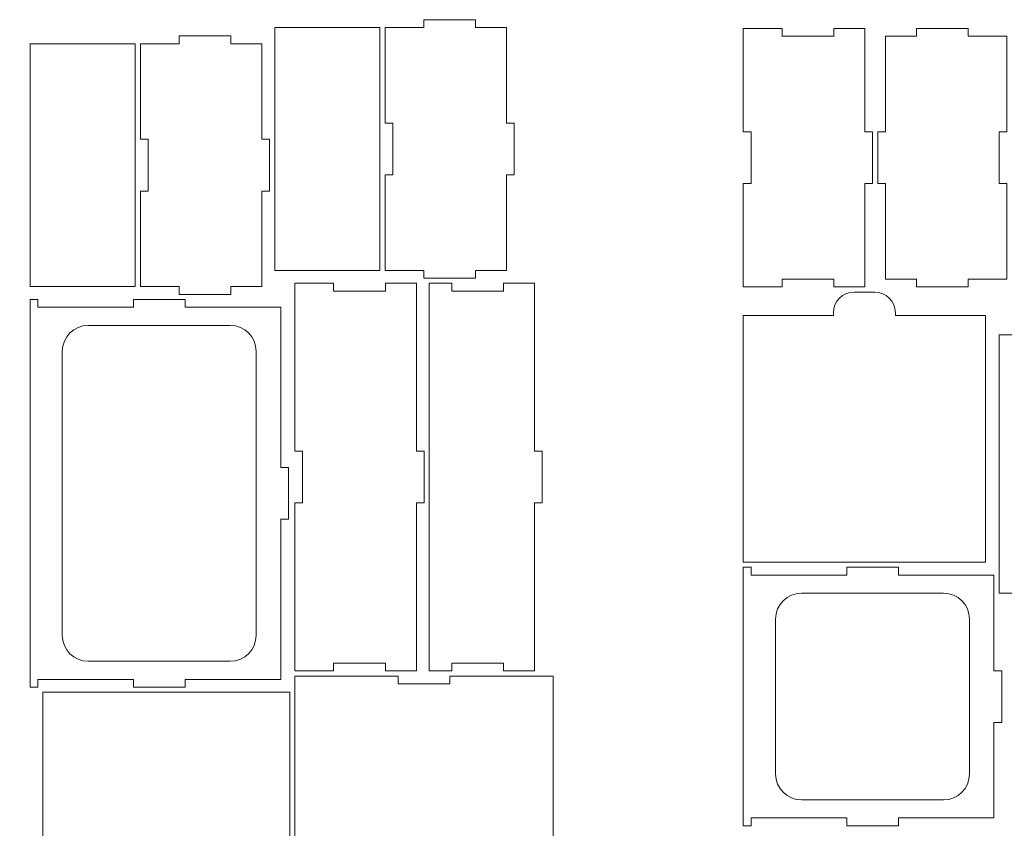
# Model space of a CAD drawing. Header units: millimetres. Extents: x -708 to 697, y -648 to 473.
# Tile 6 of 11: x -389 to -8, y -384 to -71. Entities that reach past the tile are written whole.
import ezdxf

# ---------------------------------------------------------------- set-up
doc = ezdxf.new("R2010")
doc.units = ezdxf.units.MM
doc.header["$MEASUREMENT"] = 0
doc.layers.add('Layer 1', color=7, linetype='Continuous')

msp = doc.modelspace()

# ---------------------------------------------------------------- linework, layer by layer
at = {"layer": 'Layer 1', "color": 250, "lineweight": 9}
for points, knots in [([(-212.8794, -168.0277), (-208.8794, -168.0277), (-204.8794, -168.0277), (-200.8794, -168.0277), (-200.8794, -168.0277), (-200.8794, -155.6944), (-200.8794, -143.361), (-200.8794, -131.0277), (-200.8794, -131.0277), (-199.8794, -131.0277), (-198.8794, -131.0277), (-197.8794, -131.0277), (-197.8794, -131.0277), (-197.8794, -124.361), (-197.8794, -117.6944), (-197.8794, -111.0277), (-197.8794, -111.0277), (-198.8794, -111.0277), (-199.8794, -111.0277), (-200.8794, -111.0277), (-200.8794, -111.0277), (-200.8794, -98.6944), (-200.8794, -86.361), (-200.8794, -74.0277), (-200.8794, -74.0277), (-204.8794, -74.0277), (-208.8794, -74.0277), (-212.8794, -74.0277), (-212.8794, -74.0277), (-212.8794, -73.0277), (-212.8794, -72.0277), (-212.8794, -71.0277), (-212.8794, -71.0277), (-219.5461, -71.0277), (-226.2127, -71.0277), (-232.8794, -71.0277), (-232.8794, -71.0277), (-232.8794, -72.0277), (-232.8794, -73.0277), (-232.8794, -74.0277), (-232.8794, -74.0277), (-237.8794, -74.0277), (-242.8794, -74.0277), (-247.8794, -74.0277), (-247.8794, -74.0277), (-247.8794, -86.361), (-247.8794, -98.6944), (-247.8794, -111.0277), (-247.8794, -111.0277), (-246.8794, -111.0277), (-245.8794, -111.0277), (-244.8794, -111.0277), (-244.8794, -111.0277), (-244.8794, -117.6944), (-244.8794, -124.361), (-244.8794, -131.0277), (-244.8794, -131.0277), (-245.8794, -131.0277), (-246.8794, -131.0277), (-247.8794, -131.0277), (-247.8794, -131.0277), (-247.8794, -143.361), (-247.8794, -155.6944), (-247.8794, -168.0277), (-247.8794, -168.0277), (-242.8794, -168.0277), (-237.8794, -168.0277), (-232.8794, -168.0277), (-232.8794, -168.0277), (-232.8794, -169.0277), (-232.8794, -170.0277), (-232.8794, -171.0277), (-232.8794, -171.0277), (-226.2127, -171.0277), (-219.5461, -171.0277), (-212.8794, -171.0277), (-212.8794, -171.0277), (-212.8794, -170.0277), (-212.8794, -169.0277), (-212.8794, -168.0277)], [0, 0, 0, 0, 0.04761905, 0.04761905, 0.04761905, 0.04761905, 0.0952381, 0.0952381, 0.0952381, 0.0952381, 0.14285714, 0.14285714, 0.14285714, 0.14285714, 0.19047619, 0.19047619, 0.19047619, 0.19047619, 0.23809524, 0.23809524, 0.23809524, 0.23809524, 0.28571429, 0.28571429, 0.28571429, 0.28571429, 0.33333333, 0.33333333, 0.33333333, 0.33333333, 0.38095238, 0.38095238, 0.38095238, 0.38095238, 0.42857143, 0.42857143, 0.42857143, 0.42857143, 0.47619048, 0.47619048, 0.47619048, 0.47619048, 0.52380952, 0.52380952, 0.52380952, 0.52380952, 0.57142857, 0.57142857, 0.57142857, 0.57142857, 0.61904762, 0.61904762, 0.61904762, 0.61904762, 0.66666667, 0.66666667, 0.66666667, 0.66666667, 0.71428571, 0.71428571, 0.71428571, 0.71428571, 0.76190476, 0.76190476, 0.76190476, 0.76190476, 0.80952381, 0.80952381, 0.80952381, 0.80952381, 0.85714286, 0.85714286, 0.85714286, 0.85714286, 0.9047619, 0.9047619, 0.9047619, 0.9047619, 1, 1, 1, 1]), ([(-249.8794, -168.0277), (-249.8794, -136.6944), (-249.8794, -105.361), (-249.8794, -74.0277), (-249.8794, -74.0277), (-263.4461, -74.0277), (-277.0127, -74.0277), (-290.5794, -74.0277), (-290.5794, -74.0277), (-290.5794, -105.361), (-290.5794, -136.6944), (-290.5794, -168.0277), (-290.5794, -168.0277), (-277.0127, -168.0277), (-263.4461, -168.0277), (-249.8794, -168.0277)], [0, 0, 0, 0, 0.2, 0.2, 0.2, 0.2, 0.4, 0.4, 0.4, 0.4, 0.6, 0.6, 0.6, 0.6, 1, 1, 1, 1]), ([(-109.2494, -74.461), (-109.2494, -87.7943), (-109.2494, -101.1278), (-109.2494, -114.461), (-109.2494, -114.461), (-108.2493, -114.461), (-107.2494, -114.461), (-106.2493, -114.461), (-106.2493, -114.461), (-106.2493, -121.1278), (-106.2493, -127.7943), (-106.2493, -134.4611), (-106.2493, -134.4611), (-107.2494, -134.4611), (-108.2493, -134.4611), (-109.2494, -134.4611), (-109.2494, -134.4611), (-109.2494, -147.7943), (-109.2494, -161.1276), (-109.2494, -174.461), (-109.2494, -174.461), (-104.2494, -174.461), (-99.2493, -174.461), (-94.2494, -174.461), (-94.2494, -174.461), (-94.2494, -173.4609), (-94.2494, -172.461), (-94.2494, -171.461), (-94.2494, -171.461), (-87.5827, -171.461), (-80.916, -171.461), (-74.2494, -171.461), (-74.2494, -171.461), (-74.2494, -172.461), (-74.2494, -173.4609), (-74.2494, -174.461), (-74.2494, -174.461), (-70.2493, -174.461), (-66.2493, -174.461), (-62.2493, -174.461), (-62.2493, -174.461), (-62.2493, -161.1276), (-62.2493, -147.7943), (-62.2493, -134.4611), (-62.2493, -134.4611), (-61.2494, -134.4611), (-60.2493, -134.4611), (-59.2494, -134.4611), (-59.2494, -134.4611), (-59.2494, -127.7943), (-59.2494, -121.1278), (-59.2494, -114.461), (-59.2494, -114.461), (-60.2493, -114.461), (-61.2494, -114.461), (-62.2493, -114.461), (-62.2493, -114.461), (-62.2493, -101.1278), (-62.2493, -87.7943), (-62.2493, -74.461), (-62.2493, -74.461), (-66.2493, -74.461), (-70.2493, -74.461), (-74.2494, -74.461), (-74.2494, -74.461), (-74.2494, -75.4611), (-74.2494, -76.461), (-74.2494, -77.4611), (-74.2494, -77.4611), (-80.916, -77.4611), (-87.5827, -77.4611), (-94.2494, -77.4611), (-94.2494, -77.4611), (-94.2494, -76.461), (-94.2494, -75.4611), (-94.2494, -74.461), (-94.2494, -74.461), (-99.2493, -74.461), (-104.2494, -74.461), (-109.2494, -74.461)], [0, 0, 0, 0, 0.04761905, 0.04761905, 0.04761905, 0.04761905, 0.0952381, 0.0952381, 0.0952381, 0.0952381, 0.14285714, 0.14285714, 0.14285714, 0.14285714, 0.19047619, 0.19047619, 0.19047619, 0.19047619, 0.23809524, 0.23809524, 0.23809524, 0.23809524, 0.28571429, 0.28571429, 0.28571429, 0.28571429, 0.33333333, 0.33333333, 0.33333333, 0.33333333, 0.38095238, 0.38095238, 0.38095238, 0.38095238, 0.42857143, 0.42857143, 0.42857143, 0.42857143, 0.47619048, 0.47619048, 0.47619048, 0.47619048, 0.52380952, 0.52380952, 0.52380952, 0.52380952, 0.57142857, 0.57142857, 0.57142857, 0.57142857, 0.61904762, 0.61904762, 0.61904762, 0.61904762, 0.66666667, 0.66666667, 0.66666667, 0.66666667, 0.71428571, 0.71428571, 0.71428571, 0.71428571, 0.76190476, 0.76190476, 0.76190476, 0.76190476, 0.80952381, 0.80952381, 0.80952381, 0.80952381, 0.85714286, 0.85714286, 0.85714286, 0.85714286, 0.9047619, 0.9047619, 0.9047619, 0.9047619, 1, 1, 1, 1]), ([(-54.2494, -77.4611), (-54.2494, -89.7944), (-54.2494, -102.1277), (-54.2494, -114.461), (-54.2494, -114.461), (-55.2493, -114.461), (-56.2494, -114.461), (-57.2493, -114.461), (-57.2493, -114.461), (-57.2493, -121.1278), (-57.2493, -127.7943), (-57.2493, -134.4611), (-57.2493, -134.4611), (-56.2494, -134.4611), (-55.2493, -134.4611), (-54.2494, -134.4611), (-54.2494, -134.4611), (-54.2494, -146.7944), (-54.2494, -159.1276), (-54.2494, -171.461), (-54.2494, -171.461), (-50.2494, -171.461), (-46.2493, -171.461), (-42.2493, -171.461), (-42.2493, -171.461), (-42.2493, -172.461), (-42.2493, -173.4609), (-42.2493, -174.461), (-42.2493, -174.461), (-35.5827, -174.461), (-28.9161, -174.461), (-22.2494, -174.461), (-22.2494, -174.461), (-22.2494, -173.4609), (-22.2494, -172.461), (-22.2494, -171.461), (-22.2494, -171.461), (-17.2495, -171.461), (-12.2495, -171.461), (-7.2494, -171.461), (-7.2494, -171.461), (-7.2494, -159.1276), (-7.2494, -146.7944), (-7.2494, -134.4611), (-7.2494, -134.4611), (-8.2495, -134.4611), (-9.2494, -134.4611), (-10.2495, -134.4611), (-10.2495, -134.4611), (-10.2495, -127.7943), (-10.2495, -121.1278), (-10.2495, -114.461), (-10.2495, -114.461), (-9.2494, -114.461), (-8.2495, -114.461), (-7.2494, -114.461), (-7.2494, -114.461), (-7.2494, -102.1277), (-7.2494, -89.7944), (-7.2494, -77.4611), (-7.2494, -77.4611), (-12.2495, -77.4611), (-17.2495, -77.4611), (-22.2494, -77.4611), (-22.2494, -77.4611), (-22.2494, -76.461), (-22.2494, -75.4611), (-22.2494, -74.461), (-22.2494, -74.461), (-28.9161, -74.461), (-35.5827, -74.461), (-42.2493, -74.461), (-42.2493, -74.461), (-42.2493, -75.4611), (-42.2493, -76.461), (-42.2493, -77.4611), (-42.2493, -77.4611), (-46.2493, -77.4611), (-50.2494, -77.4611), (-54.2494, -77.4611)], [0, 0, 0, 0, 0.04761905, 0.04761905, 0.04761905, 0.04761905, 0.0952381, 0.0952381, 0.0952381, 0.0952381, 0.14285714, 0.14285714, 0.14285714, 0.14285714, 0.19047619, 0.19047619, 0.19047619, 0.19047619, 0.23809524, 0.23809524, 0.23809524, 0.23809524, 0.28571429, 0.28571429, 0.28571429, 0.28571429, 0.33333333, 0.33333333, 0.33333333, 0.33333333, 0.38095238, 0.38095238, 0.38095238, 0.38095238, 0.42857143, 0.42857143, 0.42857143, 0.42857143, 0.47619048, 0.47619048, 0.47619048, 0.47619048, 0.52380952, 0.52380952, 0.52380952, 0.52380952, 0.57142857, 0.57142857, 0.57142857, 0.57142857, 0.61904762, 0.61904762, 0.61904762, 0.61904762, 0.66666667, 0.66666667, 0.66666667, 0.66666667, 0.71428571, 0.71428571, 0.71428571, 0.71428571, 0.76190476, 0.76190476, 0.76190476, 0.76190476, 0.80952381, 0.80952381, 0.80952381, 0.80952381, 0.85714286, 0.85714286, 0.85714286, 0.85714286, 0.9047619, 0.9047619, 0.9047619, 0.9047619, 1, 1, 1, 1]), ([(-342.5794, -174.3277), (-337.5794, -174.3277), (-332.5794, -174.3277), (-327.5794, -174.3277), (-327.5794, -174.3277), (-327.5794, -175.3277), (-327.5794, -176.3277), (-327.5794, -177.3277), (-327.5794, -177.3277), (-320.9127, -177.3277), (-314.2461, -177.3277), (-307.5794, -177.3277), (-307.5794, -177.3277), (-307.5794, -176.3277), (-307.5794, -175.3277), (-307.5794, -174.3277), (-307.5794, -174.3277), (-303.5794, -174.3277), (-299.5794, -174.3277), (-295.5794, -174.3277), (-295.5794, -174.3277), (-295.5794, -161.9944), (-295.5794, -149.661), (-295.5794, -137.3277), (-295.5794, -137.3277), (-294.5794, -137.3277), (-293.5794, -137.3277), (-292.5794, -137.3277), (-292.5794, -137.3277), (-292.5794, -130.661), (-292.5794, -123.9944), (-292.5794, -117.3277), (-292.5794, -117.3277), (-293.5794, -117.3277), (-294.5794, -117.3277), (-295.5794, -117.3277), (-295.5794, -117.3277), (-295.5794, -104.9944), (-295.5794, -92.661), (-295.5794, -80.3277), (-295.5794, -80.3277), (-299.5794, -80.3277), (-303.5794, -80.3277), (-307.5794, -80.3277), (-307.5794, -80.3277), (-307.5794, -79.3277), (-307.5794, -78.3277), (-307.5794, -77.3277), (-307.5794, -77.3277), (-314.2461, -77.3277), (-320.9127, -77.3277), (-327.5794, -77.3277), (-327.5794, -77.3277), (-327.5794, -78.3277), (-327.5794, -79.3277), (-327.5794, -80.3277), (-327.5794, -80.3277), (-332.5794, -80.3277), (-337.5794, -80.3277), (-342.5794, -80.3277), (-342.5794, -80.3277), (-342.5794, -92.661), (-342.5794, -104.9944), (-342.5794, -117.3277), (-342.5794, -117.3277), (-341.5794, -117.3277), (-340.5794, -117.3277), (-339.5794, -117.3277), (-339.5794, -117.3277), (-339.5794, -123.9944), (-339.5794, -130.661), (-339.5794, -137.3277), (-339.5794, -137.3277), (-340.5794, -137.3277), (-341.5794, -137.3277), (-342.5794, -137.3277), (-342.5794, -137.3277), (-342.5794, -149.661), (-342.5794, -161.9944), (-342.5794, -174.3277)], [0, 0, 0, 0, 0.04761905, 0.04761905, 0.04761905, 0.04761905, 0.0952381, 0.0952381, 0.0952381, 0.0952381, 0.14285714, 0.14285714, 0.14285714, 0.14285714, 0.19047619, 0.19047619, 0.19047619, 0.19047619, 0.23809524, 0.23809524, 0.23809524, 0.23809524, 0.28571429, 0.28571429, 0.28571429, 0.28571429, 0.33333333, 0.33333333, 0.33333333, 0.33333333, 0.38095238, 0.38095238, 0.38095238, 0.38095238, 0.42857143, 0.42857143, 0.42857143, 0.42857143, 0.47619048, 0.47619048, 0.47619048, 0.47619048, 0.52380952, 0.52380952, 0.52380952, 0.52380952, 0.57142857, 0.57142857, 0.57142857, 0.57142857, 0.61904762, 0.61904762, 0.61904762, 0.61904762, 0.66666667, 0.66666667, 0.66666667, 0.66666667, 0.71428571, 0.71428571, 0.71428571, 0.71428571, 0.76190476, 0.76190476, 0.76190476, 0.76190476, 0.80952381, 0.80952381, 0.80952381, 0.80952381, 0.85714286, 0.85714286, 0.85714286, 0.85714286, 0.9047619, 0.9047619, 0.9047619, 0.9047619, 1, 1, 1, 1]), ([(-344.5794, -174.3277), (-344.5794, -142.9944), (-344.5794, -111.661), (-344.5794, -80.3277), (-344.5794, -80.3277), (-358.1461, -80.3277), (-371.7127, -80.3277), (-385.2794, -80.3277), (-385.2794, -80.3277), (-385.2794, -111.661), (-385.2794, -142.9944), (-385.2794, -174.3277), (-385.2794, -174.3277), (-371.7127, -174.3277), (-358.1461, -174.3277), (-344.5794, -174.3277)], [0, 0, 0, 0, 0.2, 0.2, 0.2, 0.2, 0.4, 0.4, 0.4, 0.4, 0.6, 0.6, 0.6, 0.6, 1, 1, 1, 1]), ([(-282.7794, -258.0277), (-282.7794, -279.6944), (-282.7794, -301.361), (-282.7794, -323.0277), (-282.7794, -323.0277), (-277.7794, -323.0277), (-272.7794, -323.0277), (-267.7794, -323.0277), (-267.7794, -323.0277), (-267.7794, -322.0277), (-267.7794, -321.0277), (-267.7794, -320.0277), (-267.7794, -320.0277), (-261.1127, -320.0277), (-254.4461, -320.0277), (-247.7794, -320.0277), (-247.7794, -320.0277), (-247.7794, -321.0277), (-247.7794, -322.0277), (-247.7794, -323.0277), (-247.7794, -323.0277), (-243.7794, -323.0277), (-239.7794, -323.0277), (-235.7794, -323.0277), (-235.7794, -323.0277), (-235.7794, -301.361), (-235.7794, -279.6944), (-235.7794, -258.0277), (-235.7794, -258.0277), (-234.7794, -258.0277), (-233.7794, -258.0277), (-232.7794, -258.0277), (-232.7794, -258.0277), (-232.7794, -251.361), (-232.7794, -244.6944), (-232.7794, -238.0277), (-232.7794, -238.0277), (-233.7794, -238.0277), (-234.7794, -238.0277), (-235.7794, -238.0277), (-235.7794, -238.0277), (-235.7794, -216.361), (-235.7794, -194.6944), (-235.7794, -173.0277), (-235.7794, -173.0277), (-239.7794, -173.0277), (-243.7794, -173.0277), (-247.7794, -173.0277), (-247.7794, -173.0277), (-247.7794, -174.0277), (-247.7794, -175.0277), (-247.7794, -176.0277), (-247.7794, -176.0277), (-254.4461, -176.0277), (-261.1127, -176.0277), (-267.7794, -176.0277), (-267.7794, -176.0277), (-267.7794, -175.0277), (-267.7794, -174.0277), (-267.7794, -173.0277), (-267.7794, -173.0277), (-272.7794, -173.0277), (-277.7794, -173.0277), (-282.7794, -173.0277), (-282.7794, -173.0277), (-282.7794, -194.6944), (-282.7794, -216.361), (-282.7794, -238.0277), (-282.7794, -238.0277), (-281.7794, -238.0277), (-280.7794, -238.0277), (-279.7794, -238.0277), (-279.7794, -238.0277), (-279.7794, -244.6944), (-279.7794, -251.361), (-279.7794, -258.0277), (-279.7794, -258.0277), (-280.7794, -258.0277), (-281.7794, -258.0277), (-282.7794, -258.0277)], [0, 0, 0, 0, 0.04761905, 0.04761905, 0.04761905, 0.04761905, 0.0952381, 0.0952381, 0.0952381, 0.0952381, 0.14285714, 0.14285714, 0.14285714, 0.14285714, 0.19047619, 0.19047619, 0.19047619, 0.19047619, 0.23809524, 0.23809524, 0.23809524, 0.23809524, 0.28571429, 0.28571429, 0.28571429, 0.28571429, 0.33333333, 0.33333333, 0.33333333, 0.33333333, 0.38095238, 0.38095238, 0.38095238, 0.38095238, 0.42857143, 0.42857143, 0.42857143, 0.42857143, 0.47619048, 0.47619048, 0.47619048, 0.47619048, 0.52380952, 0.52380952, 0.52380952, 0.52380952, 0.57142857, 0.57142857, 0.57142857, 0.57142857, 0.61904762, 0.61904762, 0.61904762, 0.61904762, 0.66666667, 0.66666667, 0.66666667, 0.66666667, 0.71428571, 0.71428571, 0.71428571, 0.71428571, 0.76190476, 0.76190476, 0.76190476, 0.76190476, 0.80952381, 0.80952381, 0.80952381, 0.80952381, 0.85714286, 0.85714286, 0.85714286, 0.85714286, 0.9047619, 0.9047619, 0.9047619, 0.9047619, 1, 1, 1, 1]), ([(-190.0794, -173.0277), (-194.0794, -173.0277), (-198.0794, -173.0277), (-202.0794, -173.0277), (-202.0794, -173.0277), (-202.0794, -174.0277), (-202.0794, -175.0277), (-202.0794, -176.0277), (-202.0794, -176.0277), (-208.7461, -176.0277), (-215.4127, -176.0277), (-222.0794, -176.0277), (-222.0794, -176.0277), (-222.0794, -175.0277), (-222.0794, -174.0277), (-222.0794, -173.0277), (-222.0794, -173.0277), (-224.9794, -173.0277), (-227.8794, -173.0277), (-230.7794, -173.0277), (-230.7794, -173.0277), (-230.7794, -223.0277), (-230.7794, -273.0277), (-230.7794, -323.0277), (-230.7794, -323.0277), (-227.8794, -323.0277), (-224.9794, -323.0277), (-222.0794, -323.0277), (-222.0794, -323.0277), (-222.0794, -322.0277), (-222.0794, -321.0277), (-222.0794, -320.0277), (-222.0794, -320.0277), (-215.4127, -320.0277), (-208.7461, -320.0277), (-202.0794, -320.0277), (-202.0794, -320.0277), (-202.0794, -321.0277), (-202.0794, -322.0277), (-202.0794, -323.0277), (-202.0794, -323.0277), (-198.0794, -323.0277), (-194.0794, -323.0277), (-190.0794, -323.0277), (-190.0794, -323.0277), (-190.0794, -301.361), (-190.0794, -279.6944), (-190.0794, -258.0277), (-190.0794, -258.0277), (-189.0794, -258.0277), (-188.0794, -258.0277), (-187.0794, -258.0277), (-187.0794, -258.0277), (-187.0794, -251.361), (-187.0794, -244.6944), (-187.0794, -238.0277), (-187.0794, -238.0277), (-188.0794, -238.0277), (-189.0794, -238.0277), (-190.0794, -238.0277), (-190.0794, -238.0277), (-190.0794, -216.361), (-190.0794, -194.6944), (-190.0794, -173.0277)], [0, 0, 0, 0, 0.05882353, 0.05882353, 0.05882353, 0.05882353, 0.11764706, 0.11764706, 0.11764706, 0.11764706, 0.17647059, 0.17647059, 0.17647059, 0.17647059, 0.23529412, 0.23529412, 0.23529412, 0.23529412, 0.29411765, 0.29411765, 0.29411765, 0.29411765, 0.35294118, 0.35294118, 0.35294118, 0.35294118, 0.41176471, 0.41176471, 0.41176471, 0.41176471, 0.47058824, 0.47058824, 0.47058824, 0.47058824, 0.52941176, 0.52941176, 0.52941176, 0.52941176, 0.58823529, 0.58823529, 0.58823529, 0.58823529, 0.64705882, 0.64705882, 0.64705882, 0.64705882, 0.70588235, 0.70588235, 0.70588235, 0.70588235, 0.76470588, 0.76470588, 0.76470588, 0.76470588, 0.82352941, 0.82352941, 0.82352941, 0.82352941, 0.88235294, 0.88235294, 0.88235294, 0.88235294, 1, 1, 1, 1]), ([(-15.5495, -185.461), (-27.1661, -185.461), (-38.7827, -185.461), (-50.3994, -185.461), (-50.3994, -185.461), (-50.3994, -185.1276), (-50.3994, -184.7942), (-50.3994, -184.4609), (-50.3994, -184.4609), (-50.3994, -180.0455), (-53.9839, -176.461), (-58.3993, -176.461), (-58.3993, -176.461), (-61.0661, -176.461), (-63.7327, -176.461), (-66.3993, -176.461), (-66.3993, -176.461), (-70.8149, -176.461), (-74.3994, -180.0455), (-74.3994, -184.4609), (-74.3994, -184.4609), (-74.3994, -184.7942), (-74.3994, -185.1276), (-74.3994, -185.461), (-74.3994, -185.461), (-86.016, -185.461), (-97.6327, -185.461), (-109.2494, -185.461), (-109.2494, -185.461), (-109.2494, -217.2942), (-109.2494, -249.1276), (-109.2494, -280.961), (-109.2494, -280.961), (-78.016, -280.961), (-46.7826, -280.961), (-15.5495, -280.961), (-15.5495, -280.961), (-15.5495, -249.1276), (-15.5495, -217.2942), (-15.5495, -185.461)], [0, 0, 0, 0, 0.09090909, 0.09090909, 0.09090909, 0.09090909, 0.18181818, 0.18181818, 0.18181818, 0.18181818, 0.27272727, 0.27272727, 0.27272727, 0.27272727, 0.36363636, 0.36363636, 0.36363636, 0.36363636, 0.45454545, 0.45454545, 0.45454545, 0.45454545, 0.54545455, 0.54545455, 0.54545455, 0.54545455, 0.63636364, 0.63636364, 0.63636364, 0.63636364, 0.72727273, 0.72727273, 0.72727273, 0.72727273, 0.81818182, 0.81818182, 0.81818182, 0.81818182, 1, 1, 1, 1]), ([(-288.2794, -326.3277), (-288.2794, -305.661), (-288.2794, -284.9944), (-288.2794, -264.3277), (-288.2794, -264.3277), (-287.2794, -264.3277), (-286.2794, -264.3277), (-285.2794, -264.3277), (-285.2794, -264.3277), (-285.2794, -257.661), (-285.2794, -250.9944), (-285.2794, -244.3277), (-285.2794, -244.3277), (-286.2794, -244.3277), (-287.2794, -244.3277), (-288.2794, -244.3277), (-288.2794, -244.3277), (-288.2794, -223.661), (-288.2794, -202.9944), (-288.2794, -182.3277), (-288.2794, -182.3277), (-300.6127, -182.3277), (-312.9461, -182.3277), (-325.2794, -182.3277), (-325.2794, -182.3277), (-325.2794, -181.3277), (-325.2794, -180.3277), (-325.2794, -179.3277), (-325.2794, -179.3277), (-331.9461, -179.3277), (-338.6127, -179.3277), (-345.2794, -179.3277), (-345.2794, -179.3277), (-345.2794, -180.3277), (-345.2794, -181.3277), (-345.2794, -182.3277), (-345.2794, -182.3277), (-357.6127, -182.3277), (-369.9461, -182.3277), (-382.2794, -182.3277), (-382.2794, -182.3277), (-382.2794, -181.3277), (-382.2794, -180.3277), (-382.2794, -179.3277), (-382.2794, -179.3277), (-383.2794, -179.3277), (-384.2794, -179.3277), (-385.2794, -179.3277), (-385.2794, -179.3277), (-385.2794, -229.3277), (-385.2794, -279.3277), (-385.2794, -329.3277), (-385.2794, -329.3277), (-384.2794, -329.3277), (-383.2794, -329.3277), (-382.2794, -329.3277), (-382.2794, -329.3277), (-382.2794, -328.3277), (-382.2794, -327.3277), (-382.2794, -326.3277), (-382.2794, -326.3277), (-369.9461, -326.3277), (-357.6127, -326.3277), (-345.2794, -326.3277), (-345.2794, -326.3277), (-345.2794, -327.3277), (-345.2794, -328.3277), (-345.2794, -329.3277), (-345.2794, -329.3277), (-338.6127, -329.3277), (-331.9461, -329.3277), (-325.2794, -329.3277), (-325.2794, -329.3277), (-325.2794, -328.3277), (-325.2794, -327.3277), (-325.2794, -326.3277), (-325.2794, -326.3277), (-312.9461, -326.3277), (-300.6127, -326.3277), (-288.2794, -326.3277)], [0, 0, 0, 0, 0.04761905, 0.04761905, 0.04761905, 0.04761905, 0.0952381, 0.0952381, 0.0952381, 0.0952381, 0.14285714, 0.14285714, 0.14285714, 0.14285714, 0.19047619, 0.19047619, 0.19047619, 0.19047619, 0.23809524, 0.23809524, 0.23809524, 0.23809524, 0.28571429, 0.28571429, 0.28571429, 0.28571429, 0.33333333, 0.33333333, 0.33333333, 0.33333333, 0.38095238, 0.38095238, 0.38095238, 0.38095238, 0.42857143, 0.42857143, 0.42857143, 0.42857143, 0.47619048, 0.47619048, 0.47619048, 0.47619048, 0.52380952, 0.52380952, 0.52380952, 0.52380952, 0.57142857, 0.57142857, 0.57142857, 0.57142857, 0.61904762, 0.61904762, 0.61904762, 0.61904762, 0.66666667, 0.66666667, 0.66666667, 0.66666667, 0.71428571, 0.71428571, 0.71428571, 0.71428571, 0.76190476, 0.76190476, 0.76190476, 0.76190476, 0.80952381, 0.80952381, 0.80952381, 0.80952381, 0.85714286, 0.85714286, 0.85714286, 0.85714286, 0.9047619, 0.9047619, 0.9047619, 0.9047619, 1, 1, 1, 1]), ([(-372.7794, -309.3277), (-372.7794, -272.661), (-372.7794, -235.9944), (-372.7794, -199.3277), (-372.7794, -199.3277), (-372.7794, -193.8083), (-368.2988, -189.3277), (-362.7794, -189.3277), (-362.7794, -189.3277), (-344.4461, -189.3277), (-326.1127, -189.3277), (-307.7794, -189.3277), (-307.7794, -189.3277), (-302.26, -189.3277), (-297.7794, -193.8083), (-297.7794, -199.3277), (-297.7794, -199.3277), (-297.7794, -235.9944), (-297.7794, -272.6611), (-297.7794, -309.3278), (-297.7794, -309.3278), (-297.7794, -314.8506), (-302.2566, -319.3277), (-307.7794, -319.3277), (-307.7794, -319.3277), (-326.1127, -319.3277), (-344.4461, -319.3277), (-362.7794, -319.3277), (-362.7794, -319.3277), (-368.2988, -319.3277), (-372.7794, -314.8471), (-372.7794, -309.3277)], [0, 0, 0, 0, 0.11111111, 0.11111111, 0.11111111, 0.11111111, 0.22222222, 0.22222222, 0.22222222, 0.22222222, 0.33333333, 0.33333333, 0.33333333, 0.33333333, 0.44444444, 0.44444444, 0.44444444, 0.44444444, 0.55555556, 0.55555556, 0.55555556, 0.55555556, 0.66666667, 0.66666667, 0.66666667, 0.66666667, 0.77777778, 0.77777778, 0.77777778, 0.77777778, 1, 1, 1, 1]), ([(-10.2495, -192.9609), (-10.2495, -226.2942), (-10.2495, -259.6276), (-10.2495, -292.961), (-10.2495, -292.961), (-7.3495, -292.961), (-4.4494, -292.961), (-1.5494, -292.961), (-1.5494, -292.961), (-1.5494, -291.961), (-1.5494, -290.9609), (-1.5494, -289.961), (-1.5494, -289.961), (5.1173, -289.961), (11.7838, -289.961), (18.4506, -289.961), (18.4506, -289.961), (18.4506, -290.9609), (18.4506, -291.961), (18.4506, -292.961), (18.4506, -292.961), (22.4506, -292.961), (26.4505, -292.961), (30.4505, -292.961), (30.4505, -292.961), (30.4505, -279.6276), (30.4505, -266.2943), (30.4505, -252.961), (30.4505, -252.961), (31.4506, -252.961), (32.4505, -252.961), (33.4506, -252.961), (33.4506, -252.961), (33.4506, -246.2942), (33.4506, -239.6277), (33.4506, -232.961), (33.4506, -232.961), (32.4505, -232.961), (31.4506, -232.961), (30.4505, -232.961), (30.4505, -232.961), (30.4505, -219.6277), (30.4505, -206.2942), (30.4505, -192.9609), (30.4505, -192.9609), (26.4505, -192.9609), (22.4506, -192.9609), (18.4506, -192.9609), (18.4506, -192.9609), (18.4506, -193.961), (18.4506, -194.9609), (18.4506, -195.961), (18.4506, -195.961), (11.7838, -195.961), (5.1173, -195.961), (-1.5494, -195.961), (-1.5494, -195.961), (-1.5494, -194.9609), (-1.5494, -193.961), (-1.5494, -192.9609), (-1.5494, -192.9609), (-4.4494, -192.9609), (-7.3495, -192.9609), (-10.2495, -192.9609)], [0, 0, 0, 0, 0.05882353, 0.05882353, 0.05882353, 0.05882353, 0.11764706, 0.11764706, 0.11764706, 0.11764706, 0.17647059, 0.17647059, 0.17647059, 0.17647059, 0.23529412, 0.23529412, 0.23529412, 0.23529412, 0.29411765, 0.29411765, 0.29411765, 0.29411765, 0.35294118, 0.35294118, 0.35294118, 0.35294118, 0.41176471, 0.41176471, 0.41176471, 0.41176471, 0.47058824, 0.47058824, 0.47058824, 0.47058824, 0.52941176, 0.52941176, 0.52941176, 0.52941176, 0.58823529, 0.58823529, 0.58823529, 0.58823529, 0.64705882, 0.64705882, 0.64705882, 0.64705882, 0.70588235, 0.70588235, 0.70588235, 0.70588235, 0.76470588, 0.76470588, 0.76470588, 0.76470588, 0.82352941, 0.82352941, 0.82352941, 0.82352941, 0.88235294, 0.88235294, 0.88235294, 0.88235294, 1, 1, 1, 1]), ([(-69.2494, -285.961), (-81.5827, -285.961), (-93.916, -285.961), (-106.2493, -285.961), (-106.2493, -285.961), (-106.2493, -284.9609), (-106.2493, -283.961), (-106.2493, -282.9609), (-106.2493, -282.9609), (-107.2494, -282.9609), (-108.2493, -282.9609), (-109.2494, -282.9609), (-109.2494, -282.9609), (-109.2494, -316.2941), (-109.2494, -349.6275), (-109.2494, -382.9608), (-109.2494, -382.9608), (-108.2493, -382.9608), (-107.2494, -382.9608), (-106.2493, -382.9608), (-106.2493, -382.9608), (-106.2493, -381.9609), (-106.2493, -380.9608), (-106.2493, -379.9609), (-106.2493, -379.9609), (-93.916, -379.9609), (-81.5827, -379.9609), (-69.2494, -379.9609), (-69.2494, -379.9609), (-69.2494, -380.9608), (-69.2494, -381.9609), (-69.2494, -382.9608), (-69.2494, -382.9608), (-62.5826, -382.9608), (-55.9161, -382.9608), (-49.2493, -382.9608), (-49.2493, -382.9608), (-49.2493, -381.9609), (-49.2493, -380.9608), (-49.2493, -379.9609), (-49.2493, -379.9609), (-36.916, -379.9609), (-24.5828, -379.9609), (-12.2495, -379.9609), (-12.2495, -379.9609), (-12.2495, -367.6275), (-12.2495, -355.2941), (-12.2495, -342.9609), (-12.2495, -342.9609), (-11.2494, -342.9609), (-10.2495, -342.9609), (-9.2494, -342.9609), (-9.2494, -342.9609), (-9.2494, -336.2942), (-9.2494, -329.6275), (-9.2494, -322.9609), (-9.2494, -322.9609), (-10.2495, -322.9609), (-11.2494, -322.9609), (-12.2495, -322.9609), (-12.2495, -322.9609), (-12.2495, -310.6275), (-12.2495, -298.2942), (-12.2495, -285.961), (-12.2495, -285.961), (-24.5828, -285.961), (-36.916, -285.961), (-49.2493, -285.961), (-49.2493, -285.961), (-49.2493, -284.9609), (-49.2493, -283.961), (-49.2493, -282.9609), (-49.2493, -282.9609), (-55.9161, -282.9609), (-62.5826, -282.9609), (-69.2494, -282.9609), (-69.2494, -282.9609), (-69.2494, -283.961), (-69.2494, -284.9609), (-69.2494, -285.961)], [0, 0, 0, 0, 0.04761905, 0.04761905, 0.04761905, 0.04761905, 0.0952381, 0.0952381, 0.0952381, 0.0952381, 0.14285714, 0.14285714, 0.14285714, 0.14285714, 0.19047619, 0.19047619, 0.19047619, 0.19047619, 0.23809524, 0.23809524, 0.23809524, 0.23809524, 0.28571429, 0.28571429, 0.28571429, 0.28571429, 0.33333333, 0.33333333, 0.33333333, 0.33333333, 0.38095238, 0.38095238, 0.38095238, 0.38095238, 0.42857143, 0.42857143, 0.42857143, 0.42857143, 0.47619048, 0.47619048, 0.47619048, 0.47619048, 0.52380952, 0.52380952, 0.52380952, 0.52380952, 0.57142857, 0.57142857, 0.57142857, 0.57142857, 0.61904762, 0.61904762, 0.61904762, 0.61904762, 0.66666667, 0.66666667, 0.66666667, 0.66666667, 0.71428571, 0.71428571, 0.71428571, 0.71428571, 0.76190476, 0.76190476, 0.76190476, 0.76190476, 0.80952381, 0.80952381, 0.80952381, 0.80952381, 0.85714286, 0.85714286, 0.85714286, 0.85714286, 0.9047619, 0.9047619, 0.9047619, 0.9047619, 1, 1, 1, 1]), ([(-96.7493, -362.9609), (-96.7493, -342.9609), (-96.7493, -322.9609), (-96.7493, -302.961), (-96.7493, -302.961), (-96.7493, -297.4415), (-92.2688, -292.961), (-86.7494, -292.961), (-86.7494, -292.961), (-68.416, -292.961), (-50.0827, -292.961), (-31.7494, -292.961), (-31.7494, -292.961), (-26.2301, -292.961), (-21.7495, -297.4415), (-21.7495, -302.961), (-21.7495, -302.961), (-21.7495, -322.9609), (-21.7495, -342.961), (-21.7495, -362.961), (-21.7495, -362.961), (-21.7495, -368.4838), (-26.2267, -372.9609), (-31.7494, -372.9609), (-31.7494, -372.9609), (-50.0827, -372.9609), (-68.416, -372.9609), (-86.7494, -372.9609), (-86.7494, -372.9609), (-92.2688, -372.9609), (-96.7493, -368.4802), (-96.7493, -362.9609)], [0, 0, 0, 0, 0.11111111, 0.11111111, 0.11111111, 0.11111111, 0.22222222, 0.22222222, 0.22222222, 0.22222222, 0.33333333, 0.33333333, 0.33333333, 0.33333333, 0.44444444, 0.44444444, 0.44444444, 0.44444444, 0.55555556, 0.55555556, 0.55555556, 0.55555556, 0.66666667, 0.66666667, 0.66666667, 0.66666667, 0.77777778, 0.77777778, 0.77777778, 0.77777778, 1, 1, 1, 1]), ([(-242.7794, -325.0277), (-256.1127, -325.0277), (-269.4461, -325.0277), (-282.7794, -325.0277), (-282.7794, -325.0277), (-282.7794, -346.6944), (-282.7794, -368.361), (-282.7794, -390.0277), (-282.7794, -390.0277), (-281.7794, -390.0277), (-280.7794, -390.0277), (-279.7794, -390.0277), (-279.7794, -390.0277), (-279.7794, -396.6944), (-279.7794, -403.361), (-279.7794, -410.0277), (-279.7794, -410.0277), (-280.7794, -410.0277), (-281.7794, -410.0277), (-282.7794, -410.0277), (-282.7794, -410.0277), (-282.7794, -431.6944), (-282.7794, -453.361), (-282.7794, -475.0277), (-282.7794, -475.0277), (-269.4461, -475.0277), (-256.1127, -475.0277), (-242.7794, -475.0277), (-242.7794, -475.0277), (-242.7794, -474.0277), (-242.7794, -473.0277), (-242.7794, -472.0277), (-242.7794, -472.0277), (-236.1127, -472.0277), (-229.4461, -472.0277), (-222.7794, -472.0277), (-222.7794, -472.0277), (-222.7794, -473.0277), (-222.7794, -474.0277), (-222.7794, -475.0277), (-222.7794, -475.0277), (-209.4461, -475.0277), (-196.1127, -475.0277), (-182.7794, -475.0277), (-182.7794, -475.0277), (-182.7794, -453.361), (-182.7794, -431.6944), (-182.7794, -410.0277), (-182.7794, -410.0277), (-183.7794, -410.0277), (-184.7794, -410.0277), (-185.7794, -410.0277), (-185.7794, -410.0277), (-185.7794, -403.361), (-185.7794, -396.6944), (-185.7794, -390.0277), (-185.7794, -390.0277), (-184.7794, -390.0277), (-183.7794, -390.0277), (-182.7794, -390.0277), (-182.7794, -390.0277), (-182.7794, -368.361), (-182.7794, -346.6944), (-182.7794, -325.0277), (-182.7794, -325.0277), (-196.1127, -325.0277), (-209.4461, -325.0277), (-222.7794, -325.0277), (-222.7794, -325.0277), (-222.7794, -326.0277), (-222.7794, -327.0277), (-222.7794, -328.0277), (-222.7794, -328.0277), (-229.4461, -328.0277), (-236.1127, -328.0277), (-242.7794, -328.0277), (-242.7794, -328.0277), (-242.7794, -327.0277), (-242.7794, -326.0277), (-242.7794, -325.0277)], [0, 0, 0, 0, 0.04761905, 0.04761905, 0.04761905, 0.04761905, 0.0952381, 0.0952381, 0.0952381, 0.0952381, 0.14285714, 0.14285714, 0.14285714, 0.14285714, 0.19047619, 0.19047619, 0.19047619, 0.19047619, 0.23809524, 0.23809524, 0.23809524, 0.23809524, 0.28571429, 0.28571429, 0.28571429, 0.28571429, 0.33333333, 0.33333333, 0.33333333, 0.33333333, 0.38095238, 0.38095238, 0.38095238, 0.38095238, 0.42857143, 0.42857143, 0.42857143, 0.42857143, 0.47619048, 0.47619048, 0.47619048, 0.47619048, 0.52380952, 0.52380952, 0.52380952, 0.52380952, 0.57142857, 0.57142857, 0.57142857, 0.57142857, 0.61904762, 0.61904762, 0.61904762, 0.61904762, 0.66666667, 0.66666667, 0.66666667, 0.66666667, 0.71428571, 0.71428571, 0.71428571, 0.71428571, 0.76190476, 0.76190476, 0.76190476, 0.76190476, 0.80952381, 0.80952381, 0.80952381, 0.80952381, 0.85714286, 0.85714286, 0.85714286, 0.85714286, 0.9047619, 0.9047619, 0.9047619, 0.9047619, 1, 1, 1, 1]), ([(-284.7794, -331.3277), (-316.6127, -331.3277), (-348.4461, -331.3277), (-380.2794, -331.3277), (-380.2794, -331.3277), (-380.2794, -351.2777), (-380.2794, -371.2277), (-380.2794, -391.1777), (-380.2794, -391.1777), (-380.6127, -391.1777), (-380.9461, -391.1777), (-381.2794, -391.1777), (-381.2794, -391.1777), (-385.6949, -391.1777), (-389.2794, -394.7622), (-389.2794, -399.1777), (-389.2794, -399.1777), (-389.2794, -401.8444), (-389.2794, -404.511), (-389.2794, -407.1777), (-389.2794, -407.1777), (-389.2794, -411.5932), (-385.6949, -415.1777), (-381.2794, -415.1777), (-381.2794, -415.1777), (-380.9461, -415.1777), (-380.6127, -415.1777), (-380.2794, -415.1777), (-380.2794, -415.1777), (-380.2794, -435.1277), (-380.2794, -455.0777), (-380.2794, -475.0277), (-380.2794, -475.0277), (-348.4461, -475.0277), (-316.6127, -475.0277), (-284.7794, -475.0277), (-284.7794, -475.0277), (-284.7794, -427.1277), (-284.7794, -379.2277), (-284.7794, -331.3277)], [0, 0, 0, 0, 0.09090909, 0.09090909, 0.09090909, 0.09090909, 0.18181818, 0.18181818, 0.18181818, 0.18181818, 0.27272727, 0.27272727, 0.27272727, 0.27272727, 0.36363636, 0.36363636, 0.36363636, 0.36363636, 0.45454545, 0.45454545, 0.45454545, 0.45454545, 0.54545455, 0.54545455, 0.54545455, 0.54545455, 0.63636364, 0.63636364, 0.63636364, 0.63636364, 0.72727273, 0.72727273, 0.72727273, 0.72727273, 0.81818182, 0.81818182, 0.81818182, 0.81818182, 1, 1, 1, 1])]:
    msp.add_open_spline(points, degree=3, knots=knots, dxfattribs=at)

doc.saveas('drawing.dxf')
